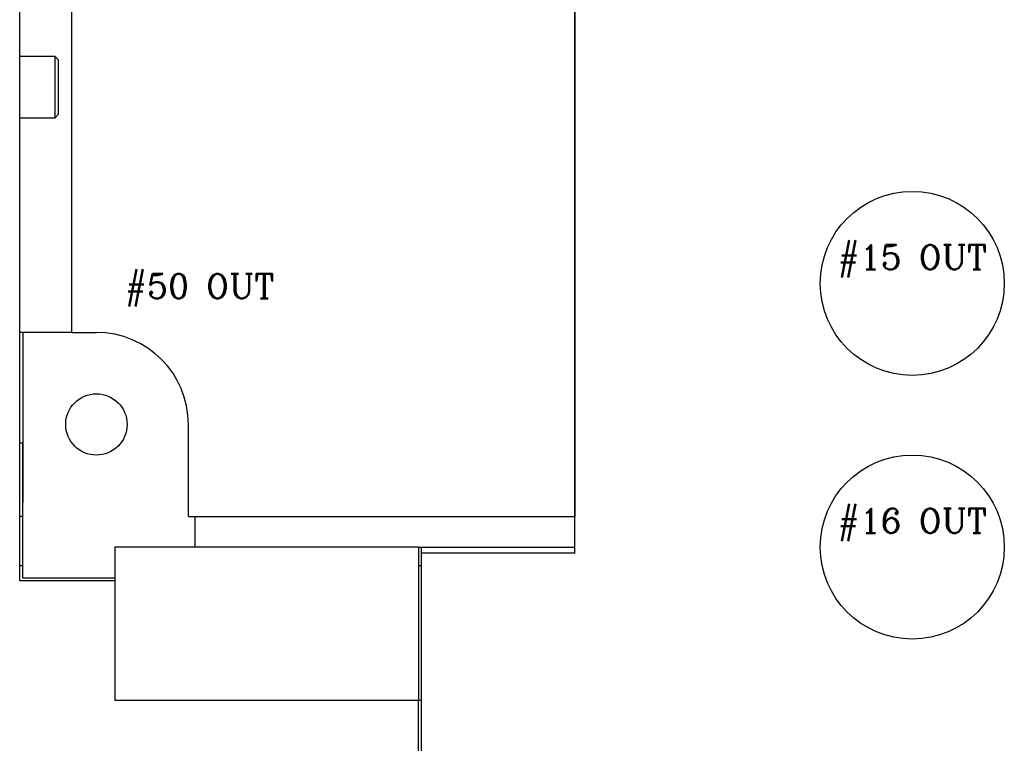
# Model space of a CAD drawing. Extents: x 2651 to 7771, y -1163 to 1075.
# Tile 44 of 256: x 3113 to 3273, y -19 to 99. Entities that reach past the tile are written whole.
import ezdxf
from ezdxf.enums import TextEntityAlignment as Align

# ---------------------------------------------------------------- set-up
doc = ezdxf.new("R2010")
doc.units = 0
doc.header["$LTSCALE"] = 10
doc.linetypes.add('PHANTOM', pattern=[2.5, 1.25, -0.25, 0.25, -0.25, 0.25, -0.25])
for name, color, linetype in [('LAYER_021', 7, 'CONTINUOUS'), ('LAYER_089', 7, 'CONTINUOUS'), ('LAYER_098', 7, 'CONTINUOUS'), ('LAYER_099', 7, 'CONTINUOUS'), ('LAYER_101', 7, 'CONTINUOUS'), ('LAYER_103', 7, 'CONTINUOUS'), ('LAYER_113', 7, 'CONTINUOUS'), ('LAYER_116', 7, 'CONTINUOUS'), ('LAYER_119', 7, 'CONTINUOUS'), ('LAYER_202', 7, 'CONTINUOUS'), ('TEXT', 4, 'CONTINUOUS')]:
    doc.layers.add(name, color=color, linetype=linetype)
doc.styles.add('romanc', font='romanc.shx')

msp = doc.modelspace()

# ---------------------------------------------------------------- linework, layer by layer
at = {"layer": 'LAYER_021', "linetype": 'Continuous'}
for centre in [(3258.184, 55.642), (3258.184, 12.642)]:
    msp.add_circle(centre, 15, dxfattribs=at)
at = {"layer": 'LAYER_089', "linetype": 'Continuous'}
for p, q in [((3203.184, 157.642), (3203.184, 17.642)), ((3121.184, 47.642), (3121.184, 127.642)), ((3121.184, 47.642), (3112.684, 47.642)), ((3121.184, 47.642), (3125.184, 47.642)), ((3140.184, 17.642), (3140.184, 32.642)), ((3140.184, 17.642), (3203.184, 17.642))]:
    msp.add_line(p, q, dxfattribs=at)
msp.add_arc((3125.184, 32.642), 15, 0, 90, dxfattribs=at)
at = {"layer": 'LAYER_098', "linetype": 'Continuous'}
for p, q in [((3203.184, 17.642), (3203.184, 157.642)), ((3203.184, 11.642), (3203.184, 17.642)), ((3178.184, -87.358), (3178.184, 11.642)), ((3203.184, 11.642), (3178.184, 11.642))]:
    msp.add_line(p, q, dxfattribs=at)
for centre in [(3258.184, 55.642), (3258.184, 12.642)]:
    msp.add_circle(centre, 15, dxfattribs=at)
at = {"layer": 'LAYER_099', "linetype": 'Continuous'}
msp.add_line((3178.184, 11.642), (3178.184, 12.642), dxfattribs=at)
at = {"layer": 'LAYER_101', "linetype": 'Continuous'}
for p, q in [((3178.184, 11.642), (3178.184, 12.642)), ((3178.184, -12.358), (3177.684, -12.358))]:
    msp.add_line(p, q, dxfattribs=at)
at = {"layer": 'LAYER_101', "linetype": 'PHANTOM'}
for p, q in [((3112.684, 9.642), (3113.184, 9.642)), ((3177.684, 9.642), (3178.184, 9.642))]:
    msp.add_line(p, q, dxfattribs=at)
at = {"layer": 'LAYER_103', "linetype": 'Continuous'}
for p, q in [((3112.684, 7.142), (3112.684, 168.142)), ((3128.184, 7.142), (3112.684, 7.142)), ((3128.184, 7.142), (3128.184, -12.358)), ((3177.684, -12.358), (3128.184, -12.358)), ((3177.684, -48.358), (3177.684, -12.358))]:
    msp.add_line(p, q, dxfattribs=at)
at = {"layer": 'LAYER_113', "linetype": 'Continuous'}
for p, q in [((3112.684, 82.642), (3112.684, 92.642)), ((3118.459, 92.642), (3112.684, 92.642)), ((3118.459, 82.642), (3118.459, 92.642)), ((3119.034, 92.067), (3118.459, 92.642)), ((3119.034, 83.217), (3119.034, 92.067)), ((3112.684, 90.817), (3112.684, 90.817)), ((3112.684, 84.467), (3112.684, 84.467)), ((3112.684, 82.642), (3118.459, 82.642)), ((3118.459, 82.642), (3119.034, 83.217)), ((3113.184, 19.895), (3113.184, 29.642)), ((3113.184, 7.642), (3113.184, 19.895)), ((3141.307, 12.642), (3141.307, 17.642)), ((3177.684, 12.642), (3203.184, 12.642)), ((3113.184, 7.642), (3128.184, 7.642))]:
    msp.add_line(p, q, dxfattribs=at)
msp.add_circle((3125.184, 32.642), 5, dxfattribs=at)
at = {"layer": 'LAYER_116', "linetype": 'Continuous'}
for p, q in [((3113.184, 47.642), (3113.184, 29.642)), ((3113.184, 29.642), (3113.184, 19.895)), ((3113.184, 17.642), (3112.684, 17.642))]:
    msp.add_line(p, q, dxfattribs=at)
at = {"layer": 'LAYER_116', "linetype": 'PHANTOM'}
msp.add_line((3112.684, 29.642), (3113.184, 29.642), dxfattribs=at)
at = {"layer": 'LAYER_119', "linetype": 'Continuous'}
for p, q in [((3128.184, 12.642), (3128.184, 7.142)), ((3177.684, 12.642), (3128.184, 12.642)), ((3177.684, 12.642), (3177.684, -12.358)), ((3128.184, 7.142), (3128.184, -12.358)), ((3177.684, -12.358), (3128.184, -12.358))]:
    msp.add_line(p, q, dxfattribs=at)
at = {"layer": 'LAYER_202', "linetype": 'Continuous'}
msp.add_circle((3125.184, 32.642), 5, dxfattribs=at)

# ---------------------------------------------------------------- texts
at = {"layer": 'TEXT', "style": 'romanc'}
for s, p in [('#15 OUT', (3258.184, 59.642)), ('#50 OUT', (3142.02, 54.911)), ('#16 OUT', (3258.184, 16.642))]:
    msp.add_text(s, height=4, dxfattribs=at).set_placement(p, align=Align.MIDDLE)

doc.saveas('drawing.dxf')
